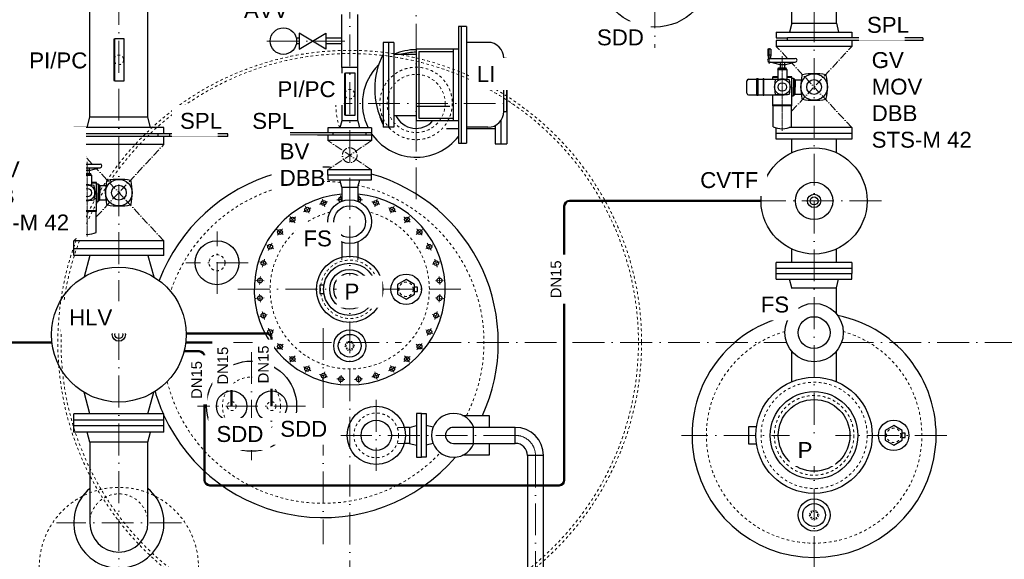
# Model space of a CAD drawing. Header units: millimetres. Extents: x -48448 to 452754, y -13941 to 17062.
# Tile 29 of 256: x -15802 to -12091, y -5550 to -3518. Entities that reach past the tile are written whole.
import ezdxf

# ---------------------------------------------------------------- set-up
doc = ezdxf.new("R2010")
doc.units = ezdxf.units.MM
for name, pattern in [('ACAD_ISO10W100', [18, 12, -3, 0, -3]), ('DASHDOT', [25.4, 12.7, -6.35, 0, -6.35]), ('JIS_02_1.0', [2, 1, -1]), ('STRICHPUNKT', [25.4, 12.7, -6.35, 0, -6.35])]:
    doc.linetypes.add(name, pattern=pattern)
doc.layers.add('0_POL_masch Installation Bestand', color=7, linetype='Continuous')
doc.layers.add('Beschriftung', color=7, linetype='Continuous')
doc.styles.add('LBB3.5M1000', font='isocp.shx', dxfattribs={"height": 3.5})

msp = doc.modelspace()

# ---------------------------------------------------------------- linework, layer by layer
at = {"linetype": 'ACAD_ISO10W100', "lineweight": 18, "ltscale": 10}
for p, q in [((-15428.113, -1796.781), (-15428.113, -7164.129)), ((-13408.113, -1808.795), (-13408.113, -3624.217)), ((-12808.113, -5583.512), (-12808.113, -1808.795)), ((-14558.113, -6935.078), (-14558.113, -1834.336)), ((-14308.113, -4193.991), (-14308.113, -3472.619)), ((-14869.908, -3598.305), (-14576.399, -3598.305)), ((-14668.799, -3833.305), (-13947.427, -3833.305)), ((-14590.679, -4202.653), (-14592.945, -4179.651)), ((-14525.546, -4202.653), (-14523.281, -4179.651)), ((-14711.145, -4247.003), (-14725.631, -4219.901)), ((-14652.349, -4222.649), (-14661.27, -4193.242)), ((-14463.876, -4222.649), (-14454.956, -4193.242)), ((-14405.081, -4247.003), (-14390.595, -4219.901)), ((-12554.113, -4200.306), (-13062.112, -4200.306)), ((-14764.059, -4282.359), (-14783.554, -4258.604)), ((-14352.167, -4282.359), (-14332.671, -4258.604)), ((-15058.113, -4550.686), (-15058.113, -4315.925)), ((-14809.059, -4327.359), (-14832.814, -4307.864)), ((-14307.167, -4327.359), (-14283.412, -4307.864)), ((-14844.415, -4380.274), (-14871.517, -4365.787)), ((-14271.811, -4380.274), (-14244.709, -4365.787)), ((-14940.732, -4433.305), (-15175.494, -4433.305)), ((-14868.769, -4439.069), (-14898.176, -4430.148)), ((-14218.049, -4430.148), (-14247.457, -4439.069)), ((-14881.184, -4501.486), (-14911.767, -4498.473)), ((-14235.041, -4501.486), (-14204.459, -4498.474)), ((-14979.762, -4533.305), (-14136.463, -4533.305)), ((-14881.184, -4565.125), (-14911.767, -4568.137)), ((-14235.041, -4565.125), (-14204.459, -4568.137)), ((-14868.769, -4627.542), (-14898.176, -4636.462)), ((-14247.457, -4627.542), (-14218.049, -4636.462)), ((-14844.415, -4686.337), (-14871.517, -4700.823)), ((-14658.113, -4679.391), (-14658.113, -5493.232)), ((-14271.811, -4686.337), (-14244.709, -4700.823)), ((-16204.522, -4733.305), (-15680.394, -4733.305)), ((-15175.832, -4733.305), (-14857.445, -4733.305)), ((-14809.059, -4739.251), (-14832.814, -4758.747)), ((-14746.879, -4733.305), (-14362.566, -4733.305)), ((-14307.167, -4739.251), (-14283.412, -4758.747)), ((-14258.78, -4733.305), (-12911.703, -4733.305)), ((-12704.522, -4733.305), (-10158.113, -4733.305)), ((-14928.113, -4769.844), (-14928.113, -5176.767)), ((-14764.059, -4784.251), (-14783.554, -4808.006)), ((-14352.167, -4784.251), (-14332.672, -4808.006)), ((-14711.145, -4819.608), (-14725.631, -4846.71)), ((-14405.081, -4819.608), (-14390.595, -4846.71)), ((-14652.349, -4843.961), (-14661.27, -4873.369)), ((-14589.933, -4856.377), (-14592.945, -4886.959)), ((-14526.293, -4856.377), (-14523.281, -4886.959)), ((-14463.876, -4843.961), (-14454.956, -4873.369)), ((-14458.113, -4949.8), (-14458.113, -5216.811)), ((-14724.652, -4973.305), (-15131.574, -4973.305)), ((-13934.113, -5083.305), (-14591.618, -5083.305)), ((-12307.907, -5083.305), (-13308.319, -5083.305)), ((-13858.113, -5159.305), (-13858.113, -7445.226)), ((-15192.531, -5413.305), (-15663.695, -5413.305))]:
    msp.add_line(p, q, dxfattribs=at)
at = {"linetype": 'Continuous', "ltscale": 10}
for p, q in [((-12892.263, -3531.306), (-12892.263, -3331.306)), ((-12723.963, -3531.306), (-12723.963, -3331.306)), ((-14588.263, -3698.305), (-14588.263, -3498.305)), ((-14527.963, -3698.305), (-14527.963, -3498.305)), ((-14118.113, -3543.064), (-14148.113, -3543.064)), ((-14148.113, -3543.064), (-14148.113, -3983.064)), ((-14138.113, -3543.064), (-14138.113, -3983.064)), ((-14118.113, -3543.064), (-14118.113, -3983.064)), ((-12892.263, -3531.306), (-12900.613, -3564.306)), ((-12892.263, -3531.306), (-12723.963, -3531.306)), ((-12723.963, -3531.306), (-12715.613, -3564.306)), ((-12950.613, -3564.306), (-12950.613, -3586.306)), ((-12950.613, -3564.306), (-12665.613, -3564.306)), ((-12950.613, -3586.306), (-12908.112, -3586.306)), ((-12398.113, -3596.306), (-12950.613, -3596.306)), ((-12950.613, -3596.306), (-12950.613, -3618.306)), ((-12908.112, -3596.306), (-12908.112, -3586.306)), ((-12398.113, -3586.306), (-12908.112, -3586.306)), ((-12665.613, -3564.306), (-12665.613, -3586.306)), ((-12665.613, -3596.306), (-12665.613, -3618.306)), ((-12398.113, -3586.306), (-12398.113, -3596.306)), ((-14432.263, -3603.065), (-14432.263, -3679.222)), ((-14392.263, -3603.065), (-14432.263, -3603.065)), ((-14412.263, -3603.065), (-14412.263, -3923.065)), ((-14392.263, -3603.065), (-14392.263, -3923.065)), ((-14308.113, -3628.065), (-14148.113, -3628.065)), ((-14308.113, -3628.065), (-14308.113, -3898.065)), ((-14168.113, -3628.065), (-14168.113, -3898.065)), ((-14037.613, -3603.065), (-14118.113, -3603.065)), ((-12665.613, -3618.306), (-12950.613, -3618.306)), ((-14392.263, -3648.065), (-14308.113, -3648.065)), ((-14298.113, -3638.065), (-14298.113, -3888.065)), ((-14298.113, -3638.065), (-14168.113, -3638.065)), ((-13977.613, -3663.065), (-13967.613, -3663.065)), ((-13977.613, -3863.065), (-13977.613, -3663.065)), ((-13967.613, -3663.065), (-13967.613, -3863.065)), ((-14588.263, -3698.305), (-14588.263, -3898.305)), ((-14527.963, -3898.305), (-14527.963, -3698.305)), ((-14432.263, -3679.222), (-14432.263, -3923.065)), ((-13967.613, -3700.565), (-13966.113, -3700.565)), ((-13966.113, -3700.565), (-13966.113, -3985.565)), ((-15547.845, -3923.305), (-15537.663, -3885.305)), ((-15318.563, -3885.305), (-15537.663, -3885.305)), ((-15308.381, -3923.305), (-15318.563, -3885.305)), ((-14392.263, -3878.065), (-14308.113, -3878.065)), ((-14298.113, -3888.065), (-14168.113, -3888.065)), ((-13977.613, -3863.065), (-13967.613, -3863.065)), ((-15598.113, -3947.305), (-15598.113, -3923.305)), ((-15258.113, -3923.305), (-15598.113, -3923.305)), ((-15258.113, -3947.305), (-15258.113, -3923.305)), ((-14392.263, -3923.065), (-14432.263, -3923.065)), ((-14308.113, -3898.065), (-14148.113, -3898.065)), ((-14193.113, -3927.215), (-14148.113, -3927.215)), ((-14037.613, -3923.065), (-14118.113, -3923.065)), ((-14118.113, -3927.215), (-14009.605, -3927.215)), ((-14010.113, -3916.391), (-14010.113, -3985.565)), ((-13988.113, -3896.973), (-13988.113, -3985.565)), ((-12950.612, -3968.306), (-12950.612, -3925.395)), ((-12665.613, -3924.306), (-12901.478, -3924.306)), ((-12665.613, -3924.306), (-12665.613, -3968.306)), ((-15018.113, -3947.305), (-15598.113, -3947.305)), ((-15598.113, -3987.305), (-15598.113, -3957.305)), ((-15018.113, -3957.305), (-15598.113, -3957.305)), ((-15575.613, -3957.305), (-15575.613, -3947.305)), ((-15280.613, -3957.305), (-15280.613, -3947.305)), ((-15258.113, -3981.305), (-15258.113, -3957.305)), ((-15258.113, -3987.305), (-15258.113, -3957.305)), ((-15235.613, -3957.305), (-15235.613, -3947.305)), ((-15018.113, -3957.305), (-15018.113, -3947.305)), ((-12665.613, -3946.306), (-12950.613, -3946.306)), ((-12665.613, -3968.306), (-12950.612, -3968.306)), ((-12892.263, -4018.871), (-12892.263, -3968.306)), ((-12723.962, -4018.872), (-12723.963, -3968.305)), ((-15258.113, -3987.305), (-15598.113, -3987.305)), ((-14148.113, -3983.064), (-14118.113, -3983.064)), ((-14010.113, -3985.565), (-13966.113, -3985.565)), ((-14475.613, -4083.305), (-14640.613, -4083.305)), ((-14640.613, -4103.305), (-14640.613, -4083.305)), ((-14475.613, -4103.305), (-14475.613, -4083.305)), ((-15258.113, -4351.305), (-15598.113, -4351.305)), ((-15598.113, -4405.305), (-15598.113, -4351.305)), ((-15258.113, -4405.305), (-15258.113, -4351.305)), ((-15258.113, -4381.305), (-15598.113, -4381.305)), ((-15258.113, -4405.305), (-15598.113, -4405.305)), ((-15537.663, -4405.305), (-15559.38, -4486.354)), ((-15318.563, -4405.305), (-15296.846, -4486.354)), ((-12892.263, -4432.306), (-12892.263, -4381.741)), ((-12723.954, -4432.304), (-12723.955, -4381.737)), ((-15537.663, -5002.305), (-15559.38, -4921.256)), ((-15318.563, -5002.305), (-15296.846, -4921.256)), ((-15258.113, -5002.305), (-15598.113, -5002.305)), ((-15598.113, -5071.305), (-15598.113, -5002.305)), ((-15258.113, -5071.305), (-15258.113, -5002.305)), ((-15258.113, -5026.305), (-15598.113, -5026.305)), ((-15258.113, -5047.305), (-15598.113, -5047.305)), ((-15258.113, -5071.305), (-15598.113, -5071.305)), ((-15537.663, -5109.305), (-15547.845, -5071.305)), ((-15318.563, -5109.305), (-15308.381, -5071.305)), ((-15318.563, -5109.305), (-15537.663, -5109.305))]:
    msp.add_line(p, q, dxfattribs=at)
for p, q in [((-15318.563, -3885.305), (-15318.563, -3485.305)), ((-14527.963, -3698.305), (-14588.263, -3698.305)), ((-14640.613, -3925.305), (-14640.613, -3943.305)), ((-14475.613, -3925.305), (-14640.613, -3925.305)), ((-14588.263, -3898.305), (-14595.498, -3925.305)), ((-14527.963, -3898.305), (-14588.263, -3898.305)), ((-14527.963, -3898.305), (-14520.728, -3925.305)), ((-14475.613, -3925.305), (-14475.613, -3943.305)), ((-14495.613, -3943.305), (-14795.613, -3943.305)), ((-14795.613, -3953.305), (-14795.613, -3943.305)), ((-14475.613, -3953.305), (-14795.613, -3953.305)), ((-14640.613, -3953.305), (-14640.613, -3973.305)), ((-14620.613, -3953.305), (-14620.613, -3943.305)), ((-14475.613, -3943.305), (-14495.613, -3943.305)), ((-14495.613, -3953.305), (-14495.613, -3943.305)), ((-14475.613, -3953.305), (-14475.613, -3973.305)), ((-14475.613, -3973.305), (-14640.613, -3973.305)), ((-14588.263, -4148.305), (-14595.613, -4121.305)), ((-14588.263, -4148.305), (-14527.963, -4148.305)), ((-14588.263, -4148.305), (-14588.263, -4201.66)), ((-14527.963, -4148.305), (-14520.613, -4121.305)), ((-14527.963, -4148.305), (-14527.963, -4201.66)), ((-14588.263, -4355.247), (-14588.263, -4412.302)), ((-14527.963, -4355.247), (-14527.963, -4412.302)), ((-14333.113, -5053.155), (-14306.113, -5045.805)), ((-14243.829, -5052.96), (-14270.113, -5045.805)), ((-14333.113, -5053.155), (-14352.325, -5053.155)), ((-14333.113, -5053.155), (-14333.113, -5113.455)), ((-15537.663, -5109.305), (-15537.663, -5413.305)), ((-15318.563, -5413.305), (-15318.563, -5109.305)), ((-14333.113, -5113.463), (-14352.328, -5113.463)), ((-14333.113, -5113.455), (-14306.113, -5120.805)), ((-14243.829, -5113.65), (-14270.113, -5120.805))]:
    msp.add_line(p, q)
at = {"ltscale": 10}
for p, q in [((-14748.113, -3587.655), (-14759.26, -3587.655)), ((-14648.113, -3628.305), (-14748.113, -3568.305)), ((-14748.113, -3628.305), (-14648.113, -3568.305)), ((-14748.113, -3568.305), (-14748.113, -3628.305)), ((-14648.113, -3568.305), (-14648.113, -3628.305)), ((-14588.263, -3587.655), (-14648.113, -3587.655)), ((-14748.113, -3608.955), (-14759.26, -3608.955)), ((-14588.263, -3608.955), (-14648.113, -3608.955))]:
    msp.add_line(p, q, dxfattribs=at)
at = {"linetype": 'ACAD_ISO10W100', "lineweight": 18, "ltscale": 2.5}
for p, q in [((-12908.258, -3663.782), (-12950.613, -3618.306)), ((-12893.074, -3862.527), (-12665.613, -3618.306)), ((-12665.613, -3924.306), (-12893.07, -3680.09)), ((-15528.547, -4061.781), (-15598.113, -3987.305)), ((-15513.074, -4260.263), (-15258.113, -3987.305)), ((-14475.613, -3973.305), (-14640.613, -4083.305)), ((-14475.613, -4083.305), (-14640.613, -3973.305)), ((-15258.113, -4351.305), (-15513.266, -4078.141)), ((-15598.113, -4351.305), (-15571.747, -4323.079))]:
    msp.add_line(p, q, dxfattribs=at)
at = {"linetype": 'DASHDOT', "ltscale": 10}
msp.add_line((-14308.113, -3843.065), (-14137.916, -3843.065), dxfattribs=at)
at = {"lineweight": 50}
for p, q in [((-13749.41, -5251.779), (-13749.41, -4220.306)), ((-16060.443, -4733.305), (-15680.394, -4733.305)), ((-15182.017, -4766.677), (-15125.29, -4766.677)), ((-15085.29, -5271.779), (-13769.41, -5271.779))]:
    msp.add_line(p, q, dxfattribs=at)
at = {"linetype": 'JIS_02_1.0', "lineweight": 18, "ltscale": 10}
for p, q in [((-14588.263, -4412.302), (-14588.263, -4427.518)), ((-14527.963, -4412.302), (-14527.963, -4427.518))]:
    msp.add_line(p, q, dxfattribs=at)
at = {"linetype": 'Continuous', "lineweight": -2, "ltscale": 10}
for p, q in [((-12665.613, -4432.306), (-12950.612, -4432.306)), ((-12950.612, -4454.305), (-12950.612, -4432.306)), ((-12665.613, -4432.306), (-12665.613, -4454.305)), ((-12950.613, -4473.305), (-12950.612, -4454.305)), ((-12950.613, -4473.305), (-12665.613, -4473.305)), ((-12950.613, -4495.305), (-12950.613, -4473.305)), ((-12665.613, -4454.305), (-12950.612, -4454.305)), ((-12665.613, -4454.305), (-12665.613, -4473.305)), ((-12665.613, -4495.305), (-12665.613, -4473.305)), ((-12950.613, -4495.305), (-12665.613, -4495.305)), ((-12892.263, -4528.305), (-12900.613, -4495.305)), ((-12723.963, -4528.305), (-12715.613, -4495.305)), ((-12892.263, -4625.462), (-12892.263, -4528.305)), ((-12892.263, -4528.305), (-12723.963, -4528.305)), ((-12723.963, -4625.462), (-12723.963, -4528.305)), ((-12892.263, -4881.118), (-12892.263, -4767.149)), ((-12723.963, -4881.118), (-12723.963, -4767.149)), ((-14091.113, -5053.155), (-14167.113, -5053.155)), ((-14091.113, -5113.455), (-14091.113, -5053.155)), ((-13934.113, -5053.155), (-14091.092, -5053.155)), ((-13934.113, -5113.455), (-13934.113, -5053.155)), ((-14167.113, -5113.455), (-14091.113, -5113.455)), ((-14091.113, -5113.455), (-13934.113, -5113.455)), ((-13827.963, -5159.305), (-13888.263, -5159.305)), ((-13888.263, -5159.305), (-13888.263, -6633.305)), ((-13827.963, -6633.305), (-13827.963, -5159.305))]:
    msp.add_line(p, q, dxfattribs=at)
at = {"linetype": 'JIS_02_1.0', "lineweight": 18, "ltscale": 25}
for p, q in [((-14352.325, -5053.155), (-14379.549, -5053.155)), ((-14352.328, -5113.463), (-14379.552, -5113.463))]:
    msp.add_line(p, q, dxfattribs=at)
at = {"linetype": 'Continuous', "ltscale": 10}
for points in [[(-15443.641, -3591.015), (-15447.468, -3591.015), (-15447.468, -3746.996), (-15443.641, -3746.996)], [(-15443.641, -3589.006), (-15408.885, -3589.006), (-15408.885, -3749.005), (-15443.641, -3749.005)], [(-14573.641, -3720.315), (-14577.468, -3720.315), (-14577.468, -3876.296), (-14573.641, -3876.296)], [(-14573.641, -3718.306), (-14538.885, -3718.306), (-14538.885, -3878.305), (-14573.641, -3878.305)]]:
    msp.add_lwpolyline(points, close=True, dxfattribs=at)
for points in [[(-14640.613, -4121.305), (-14475.613, -4121.305), (-14475.613, -4103.305), (-14640.613, -4103.305)], [(-14345.761, -4570.256), (-14313.761, -4551.781), (-14313.761, -4514.83), (-14345.761, -4496.355), (-14377.761, -4514.83), (-14377.761, -4551.781)], [(-14306.113, -5000.805), (-14306.113, -5165.805), (-14288.113, -5165.805), (-14288.113, -5000.805)], [(-14270.113, -5000.805), (-14270.113, -5165.805), (-14288.113, -5165.805), (-14288.113, -5000.805)], [(-12508.113, -5120.256), (-12476.113, -5101.781), (-12476.113, -5064.83), (-12508.113, -5046.355), (-12540.113, -5064.83), (-12540.113, -5101.781)]]:
    msp.add_lwpolyline(points, close=True)
for points in [[(-14655.282, -4517.17), (-14670.545, -4517.17), (-14670.545, -4549.441), (-14655.282, -4549.441)], [(-14313.761, -4541.503), (-14302.465, -4541.503), (-14302.465, -4525.107), (-14313.761, -4525.107)], [(-13024.722, -5051.035), (-13055.383, -5051.035), (-13055.383, -5115.576), (-13024.722, -5115.576)], [(-12476.113, -5091.503), (-12464.817, -5091.503), (-12464.817, -5075.107), (-12476.113, -5075.107)]]:
    msp.add_lwpolyline(points)
at = {"lineweight": 50}
for points in [[(-14853.113, -4973.305), (-14853.113, -4719.584, 0.41610502), (-14873.242, -4699.584), (-14927.382, -4699.933), (-15174.142, -4699.933)], [(-15003.113, -4973.305), (-15003.113, -4753.305, 0.41421356), (-15023.113, -4733.305), (-15175.832, -4733.305)]]:
    msp.add_lwpolyline(points, format="xyb", dxfattribs=at)
at = {"linetype": 'JIS_02_1.0', "lineweight": 18, "ltscale": 5}
for points in [[(-14576.588, -4745.954), (-14567.35, -4761.954), (-14548.875, -4761.954), (-14539.638, -4745.954), (-14548.875, -4729.954), (-14567.35, -4729.954)], [(-12826.588, -5383.305), (-12817.35, -5399.305), (-12798.875, -5399.305), (-12789.638, -5383.305), (-12798.875, -5367.305), (-12817.35, -5367.305)]]:
    msp.add_lwpolyline(points, close=True, dxfattribs=at)
at = {"linetype": 'Continuous', "lineweight": -2, "ltscale": 10}
for points in [[(-14132.744, -5008.305), (-14032.113, -5008.305), (-14032.113, -5053.155)], [(-14032.113, -5113.455), (-14032.113, -5158.305), (-14132.744, -5158.305)]]:
    msp.add_lwpolyline(points, dxfattribs=at)
for centre, radius in [((-13408.737, -3333.305), 212.5), ((-14718.388, -4233.452), 9), ((-14656.81, -4207.946), 9), ((-14558.113, -4278.454), 82.5), ((-14558.113, -4278.454), 60), ((-14459.416, -4207.946), 9), ((-14397.838, -4233.452), 9), ((-14773.807, -4270.482), 9), ((-14342.419, -4270.482), 9), ((-14820.936, -4317.612), 9), ((-14295.289, -4317.612), 9), ((-15058.113, -4433.305), 82.5), ((-14857.966, -4373.03), 9), ((-14258.26, -4373.03), 9), ((-14558.113, -4533.305), 124.703), ((-15428.113, -4703.805), 254), ((-14883.473, -4434.609), 9), ((-14558.113, -4533.305), 98.5), ((-14232.753, -4434.609), 9), ((-14558.41, -4533.305), 75), ((-14558.113, -4533.305), 60.297), ((-14345.761, -4533.305), 57.5), ((-14896.476, -4499.98), 9), ((-14219.75, -4499.98), 9), ((-14896.476, -4566.631), 9), ((-14219.75, -4566.631), 9), ((-14883.473, -4632.002), 9), ((-14232.753, -4632.002), 9), ((-14857.966, -4693.58), 9), ((-14558.113, -4745.954), 60.313), ((-14558.113, -4745.954), 43.019), ((-14258.26, -4693.58), 9), ((-14820.936, -4748.999), 9), ((-14295.289, -4748.999), 9), ((-14928.113, -4973.305), 170), ((-14773.807, -4796.129), 9), ((-14342.419, -4796.129), 9), ((-14718.388, -4833.159), 9), ((-14656.81, -4858.665), 9), ((-14459.416, -4858.665), 9), ((-14397.838, -4833.159), 9), ((-14591.439, -4871.668), 9), ((-14524.787, -4871.668), 9), ((-12808.113, -5083.305), 219), ((-15003.113, -4973.305), 57.499), ((-14853.113, -4973.305), 57.499), ((-12808.113, -5083.305), 165), ((-12808.113, -5083.305), 135), ((-14458.113, -5083.305), 110), ((-14458.113, -5083.305), 57.15), ((-12508.113, -5083.305), 57.5), ((-12808.113, -5383.305), 60.313), ((-12808.113, -5383.305), 43.019)]:
    msp.add_circle(centre, radius)
at = {"ltscale": 10}
msp.add_circle((-14808.113, -3598.305), 50, dxfattribs=at)
at = {"color": 253, "linetype": 'JIS_02_1.0', "lineweight": 18, "ltscale": 10}
for radius in [1100, 1088]:
    msp.add_circle((-14558.113, -4733.305), radius, dxfattribs=at)
at = {"linetype": 'JIS_02_1.0', "lineweight": 18, "ltscale": 10}
for centre, radius in [((-15428.113, -3669.006), 18), ((-14308.113, -3833.305), 136.5), ((-14308.113, -3833.305), 109.55), ((-14558.113, -3798.305), 18), ((-15058.113, -4433.305), 30.15), ((-14558.113, -4533.305), 110), ((-14345.761, -4533.305), 26.9), ((-14928.113, -4973.305), 109.55), ((-12808.113, -5083.305), 200), ((-12808.113, -5083.305), 150), ((-15003.113, -4973.305), 16.85), ((-14853.113, -4973.305), 16.85), ((-14458.113, -5083.305), 84.15), ((-12508.113, -5083.305), 26.9), ((-15428.113, -5579.305), 300)]:
    msp.add_circle(centre, radius, dxfattribs=at)
at = {"linetype": 'ACAD_ISO10W100', "lineweight": 18, "ltscale": 2.5}
msp.add_circle((-14558.113, -4028.305), 27.856, dxfattribs=at)
at = {"linetype": 'Continuous', "ltscale": 10}
for centre, radius in [((-12808.113, -4200.306), 199.999), ((-12808.113, -4200.306), 70.373), ((-12808.113, -4200.306), 25), ((-12808.113, -4200.306), 15), ((-15428.113, -4703.805), 25), ((-15428.113, -4703.805), 15)]:
    msp.add_circle(centre, radius, dxfattribs=at)
at = {"linetype": 'Continuous', "lineweight": -2, "ltscale": 10}
for radius in [110, 60]:
    msp.add_circle((-12808.113, -4696.305), radius, dxfattribs=at)
at = {"linetype": 'JIS_02_1.0', "lineweight": 18, "ltscale": 5}
for centre in [(-14558.113, -4745.954), (-12808.113, -5383.305)]:
    msp.add_circle(centre, 13.45, dxfattribs=at)
for centre, radius, start, end in [((-14308.113, -3833.305), 202.5, 90, 113.827072), ((-14182.935, -3778.065), 281.184, 152.462408, 207.537589), ((-14308.113, -3833.305), 202.5, 134.235256, 207.021254), ((-14308.113, -3843.065), 84.15, 204.577514, 319.186814), ((-14308.113, -3833.305), 202.5, 212.902418, 322.19705), ((-14658.113, -4733.305), 660, 87.274784, 90.068113), ((-14658.113, -4733.305), 660, 105.456041, 159.354139), ((-14658.113, -4733.305), 660, 335.375682, 73.947672), ((-14558.113, -4533.305), 360, 94.804149, 85.195851), ((-14591.439, -4194.943), 9, 69.337186, 258.892118), ((-14524.787, -4194.943), 9, 281.107746, 110.663071), ((-12808.113, -5083.305), 460, 101.191939, 78.808061), ((-14658.113, -4733.305), 660, 196.257811, 204.052638), ((-14658.113, -4733.305), 660, 204.619977, 319.100567), ((-15428.113, -5413.305), 170, 130.121586, 49.878414), ((-15428.113, -5413.305), 109.55, 180, 0)]:
    msp.add_arc(centre, radius, start, end)
at = {"linetype": 'Continuous', "ltscale": 10}
for centre, radius, start, end in [((-14037.613, -3663.065), 60, 0, 90), ((-14308.113, -3843.065), 202.5, 90, 105.642472), ((-14308.113, -3843.065), 142.5, 192.134669, 209.398333), ((-14037.613, -3863.065), 60, 270, 0)]:
    msp.add_arc(centre, radius, start, end, dxfattribs=at)
at = {"linetype": 'JIS_02_1.0', "lineweight": 18, "ltscale": 10}
for centre, radius, start, end in [((-14308.113, -3833.305), 302.5, 157.837199, 197.705964), ((-14658.113, -4733.305), 606, 106.872709, 161.528818), ((-14658.113, -4733.305), 606, 83.834236, 90.074183), ((-14658.113, -4733.305), 606, 333.012546, 77.427495), ((-14558.113, -4533.305), 300, 104.345503, 75.654497), ((-12808.113, -5083.305), 406, 105.710175, 74.289825), ((-14658.113, -4733.305), 606, 194.083132, 316.697037), ((-15428.113, -5413.305), 109.55, 0, 180)]:
    msp.add_arc(centre, radius, start, end, dxfattribs=at)
at = {"linetype": 'ACAD_ISO10W100', "lineweight": 18, "ltscale": 10}
for centre, radius, start, end in [((-14558.113, -4533.305), 340, 115.535467, 120.714521), ((-14558.113, -4533.305), 340, 104.285467, 109.464521), ((-14558.113, -4533.305), 340, 95.08747, 98.214521), ((-14558.113, -4533.305), 340, 81.785467, 84.91253), ((-14558.113, -4533.305), 340, 70.535467, 75.714521), ((-14558.113, -4533.305), 340, 59.285467, 64.464521), ((-14558.113, -4533.305), 340, 126.785467, 131.964521), ((-14558.113, -4533.305), 340, 48.035467, 53.214521), ((-14558.113, -4533.305), 340, 138.035467, 143.214521), ((-14558.113, -4533.305), 340, 36.785467, 41.964521), ((-14558.113, -4533.305), 340, 149.285467, 154.464521), ((-14558.113, -4533.305), 340, 25.535467, 30.714521), ((-14558.113, -4533.305), 340, 160.535467, 165.714521), ((-14558.113, -4533.305), 340, 14.285467, 19.464521), ((-14558.113, -4533.305), 340, 171.785467, 176.964521), ((-14558.113, -4533.305), 340, 3.035467, 8.214521), ((-14558.113, -4533.305), 340, 183.035467, 188.214521), ((-14558.113, -4533.305), 340, 351.785467, 356.964521), ((-14558.113, -4533.305), 340, 194.285467, 199.464521), ((-14558.113, -4533.305), 340, 340.535467, 345.714521), ((-14558.113, -4533.305), 340, 205.535467, 210.714521), ((-14558.113, -4533.305), 340, 329.285467, 334.464521), ((-14558.113, -4533.305), 340, 216.785467, 221.964521), ((-14558.113, -4533.305), 340, 318.035467, 323.214521), ((-14558.113, -4533.305), 340, 228.035467, 233.214521), ((-14558.113, -4533.305), 340, 306.785467, 311.964521), ((-14558.113, -4533.305), 340, 239.285467, 244.464521), ((-14558.113, -4533.305), 340, 250.535467, 255.714521), ((-14558.113, -4533.305), 340, 284.285467, 289.464521), ((-14558.113, -4533.305), 340, 295.535467, 300.714521), ((-14558.113, -4533.305), 340, 261.785467, 266.964521), ((-14558.113, -4533.305), 340, 273.035467, 278.214521), ((-13934.113, -5159.305), 76, 0, 90)]:
    msp.add_arc(centre, radius, start, end, dxfattribs=at)
at = {"lineweight": 50}
for centre, start, end in [((-13729.41, -4220.306), 90.000006, 180), ((-15125.29, -4786.677), 0, 90), ((-15085.29, -5251.779), 180, 270), ((-13769.41, -5251.779), 270, 0)]:
    msp.add_arc(centre, 20, start, end, dxfattribs=at)
at = {"linetype": 'Continuous', "lineweight": -2, "ltscale": 10}
for centre, radius, start, end in [((-14167.113, -5083.305), 82.5, 21.435559, 338.564441), ((-14167.113, -5083.305), 30.15, 90, 270), ((-13934.113, -5159.305), 106.15, 0, 90), ((-13934.113, -5159.305), 45.85, 0, 90)]:
    msp.add_arc(centre, radius, start, end, dxfattribs=at)
at = {"layer": '0_POL_masch Installation Bestand'}
for p, q in [((-12971.349, -3628.684), (-12982.491, -3628.684)), ((-12982.491, -3628.684), (-12982.491, -3650.969)), ((-12971.349, -3628.684), (-12971.349, -3650.969)), ((-12982.491, -3650.969), (-12980.232, -3663.782)), ((-12971.349, -3650.969), (-12982.491, -3650.969)), ((-12973.608, -3663.782), (-12980.232, -3663.782)), ((-12976.92, -3663.782), (-12878.867, -3663.782)), ((-12971.349, -3650.969), (-12973.608, -3663.782)), ((-12976.92, -3677.153), (-12878.867, -3677.153)), ((-12936.25, -3687.181), (-12973.676, -3677.153)), ((-12944.607, -3705.009), (-12941.821, -3702.224)), ((-12944.607, -3705.009), (-12911.18, -3705.009)), ((-12944.607, -3705.009), (-12944.607, -3742.058)), ((-12941.821, -3699.438), (-12913.965, -3699.438)), ((-12941.821, -3702.224), (-12941.821, -3699.438)), ((-12941.821, -3702.224), (-12913.965, -3702.224)), ((-12936.25, -3677.153), (-12936.25, -3687.181)), ((-12919.537, -3687.181), (-12936.25, -3687.181)), ((-12936.25, -3688.296), (-12936.25, -3699.438)), ((-12919.537, -3688.296), (-12936.25, -3688.296)), ((-12933.465, -3687.181), (-12933.465, -3688.296)), ((-12922.322, -3687.181), (-12922.322, -3688.296)), ((-12919.537, -3677.153), (-12919.537, -3687.181)), ((-12919.537, -3687.181), (-12882.111, -3677.153)), ((-12919.537, -3688.296), (-12919.537, -3699.438)), ((-12913.965, -3702.224), (-12913.965, -3699.438)), ((-12911.18, -3705.009), (-12913.965, -3702.224)), ((-12911.18, -3705.009), (-12911.18, -3743.065)), ((-13061.045, -3794.984), (-13061.045, -3747.629)), ((-13055.474, -3742.058), (-13024.089, -3742.058)), ((-13024.089, -3803.341), (-13024.089, -3739.272)), ((-13024.089, -3739.272), (-13018.518, -3739.272)), ((-13021.304, -3739.272), (-13021.304, -3803.341)), ((-13018.518, -3803.341), (-13018.518, -3739.272)), ((-13018.518, -3742.058), (-12999.961, -3742.058)), ((-12999.961, -3739.272), (-12997.175, -3739.272)), ((-12999.961, -3739.272), (-12999.961, -3803.341)), ((-12997.175, -3803.341), (-12997.175, -3739.272)), ((-12997.175, -3742.058), (-12927.893, -3742.058)), ((-12963.549, -3742.058), (-12963.549, -3733.422)), ((-12944.607, -3733.422), (-12963.549, -3733.422)), ((-12944.607, -3735.094), (-12963.549, -3735.094)), ((-12892.238, -3733.422), (-12911.18, -3733.422)), ((-12892.238, -3735.094), (-12911.18, -3735.094)), ((-12892.238, -3842.268), (-12892.238, -3733.422)), ((-12892.238, -3737.879), (-12886.11, -3737.879)), ((-12886.11, -3737.879), (-12886.11, -3771.306)), ((-12886.11, -3740.665), (-12883.324, -3740.665)), ((-12883.324, -3740.665), (-12883.324, -3771.306)), ((-12883.324, -3740.665), (-12879.385, -3744.604)), ((-12879.385, -3744.604), (-12879.385, -3771.306)), ((-12879.385, -3744.604), (-12856.755, -3744.604)), ((-12886.11, -3804.734), (-12886.11, -3771.306)), ((-12883.324, -3801.948), (-12883.324, -3771.306)), ((-12879.385, -3798.009), (-12879.385, -3771.306)), ((-13055.474, -3800.555), (-13024.089, -3800.555)), ((-13018.518, -3803.341), (-13024.089, -3803.341)), ((-13018.518, -3800.555), (-12999.961, -3800.555)), ((-12997.175, -3803.341), (-12999.961, -3803.341)), ((-12997.175, -3800.555), (-12927.893, -3800.555)), ((-12963.549, -3842.268), (-12963.549, -3800.555)), ((-12892.238, -3804.734), (-12886.11, -3804.734)), ((-12886.11, -3801.948), (-12883.324, -3801.948)), ((-12883.324, -3801.948), (-12879.385, -3798.009)), ((-12879.385, -3798.009), (-12856.755, -3798.009)), ((-12892.238, -3839.482), (-12963.549, -3839.482)), ((-12892.238, -3842.268), (-12963.549, -3842.268)), ((-12962.713, -3921.141), (-12962.713, -3842.268)), ((-12893.074, -3921.141), (-12893.074, -3842.268)), ((-15591.349, -4026.683), (-15602.491, -4026.683)), ((-15602.491, -4026.683), (-15602.491, -4048.968)), ((-15591.349, -4026.683), (-15591.349, -4048.968)), ((-15602.491, -4048.968), (-15600.232, -4061.781)), ((-15591.349, -4048.968), (-15602.491, -4048.968)), ((-15593.608, -4061.781), (-15600.232, -4061.781)), ((-15596.92, -4061.781), (-15498.867, -4061.781)), ((-15596.92, -4075.152), (-15498.867, -4075.152)), ((-15556.25, -4085.18), (-15593.676, -4075.152)), ((-15591.349, -4048.968), (-15593.608, -4061.781)), ((-15556.25, -4075.152), (-15556.25, -4085.18)), ((-15539.537, -4075.152), (-15539.537, -4085.18)), ((-15539.537, -4085.18), (-15502.111, -4075.152)), ((-15564.607, -4103.008), (-15561.821, -4100.223)), ((-15564.607, -4103.008), (-15531.18, -4103.008)), ((-15564.607, -4103.008), (-15564.607, -4140.057)), ((-15561.821, -4097.437), (-15533.965, -4097.437)), ((-15561.821, -4100.223), (-15561.821, -4097.437)), ((-15561.821, -4100.223), (-15533.965, -4100.223)), ((-15539.537, -4085.18), (-15556.25, -4085.18)), ((-15556.25, -4086.295), (-15556.25, -4097.437)), ((-15539.537, -4086.295), (-15556.25, -4086.295)), ((-15553.465, -4085.18), (-15553.465, -4086.295)), ((-15542.322, -4085.18), (-15542.322, -4086.295)), ((-15539.537, -4086.295), (-15539.537, -4097.437)), ((-15533.965, -4100.223), (-15533.965, -4097.437)), ((-15531.18, -4103.008), (-15533.965, -4100.223)), ((-15531.18, -4103.008), (-15531.18, -4141.064)), ((-15681.045, -4192.983), (-15681.045, -4145.628)), ((-15675.474, -4140.057), (-15644.089, -4140.057)), ((-15644.089, -4201.34), (-15644.089, -4137.271)), ((-15644.089, -4137.271), (-15638.518, -4137.271)), ((-15641.304, -4137.271), (-15641.304, -4201.34)), ((-15638.518, -4201.34), (-15638.518, -4137.271)), ((-15638.518, -4140.057), (-15619.961, -4140.057)), ((-15619.961, -4137.271), (-15617.175, -4137.271)), ((-15619.961, -4137.271), (-15619.961, -4201.34)), ((-15617.175, -4201.34), (-15617.175, -4137.271)), ((-15617.175, -4140.057), (-15547.893, -4140.057)), ((-15583.549, -4140.057), (-15583.549, -4131.421)), ((-15564.607, -4131.421), (-15583.549, -4131.421)), ((-15564.607, -4133.093), (-15583.549, -4133.093)), ((-15512.238, -4131.421), (-15531.18, -4131.421)), ((-15512.238, -4133.093), (-15531.18, -4133.093)), ((-15512.238, -4240.267), (-15512.238, -4131.421)), ((-15512.238, -4135.878), (-15506.11, -4135.878)), ((-15506.11, -4135.878), (-15506.11, -4169.305)), ((-15506.11, -4138.664), (-15503.324, -4138.664)), ((-15503.324, -4138.664), (-15503.324, -4169.305)), ((-15503.324, -4138.664), (-15499.385, -4142.603)), ((-15499.385, -4142.603), (-15499.385, -4169.305)), ((-15499.385, -4142.603), (-15476.755, -4142.603)), ((-15506.11, -4202.733), (-15506.11, -4169.305)), ((-15503.324, -4199.947), (-15503.324, -4169.305)), ((-15499.385, -4196.008), (-15499.385, -4169.305)), ((-15675.474, -4198.554), (-15644.089, -4198.554)), ((-15638.518, -4201.34), (-15644.089, -4201.34)), ((-15638.518, -4198.554), (-15619.961, -4198.554)), ((-15617.175, -4201.34), (-15619.961, -4201.34)), ((-15617.175, -4198.554), (-15547.893, -4198.554)), ((-15583.549, -4240.267), (-15583.549, -4198.554)), ((-15512.238, -4202.733), (-15506.11, -4202.733)), ((-15506.11, -4199.947), (-15503.324, -4199.947)), ((-15503.324, -4199.947), (-15499.385, -4196.008)), ((-15499.385, -4196.008), (-15476.755, -4196.008)), ((-15512.238, -4237.481), (-15583.549, -4237.481)), ((-15512.238, -4240.267), (-15583.549, -4240.267)), ((-15582.713, -4319.14), (-15582.713, -4240.267)), ((-15513.074, -4319.14), (-15513.074, -4240.267))]:
    msp.add_line(p, q, dxfattribs=at)
at = {"layer": '0_POL_masch Installation Bestand', "linetype": 'STRICHPUNKT', "lineweight": 18, "ltscale": 0.1}
for p, q in [((-12976.92, -3683.754), (-12976.92, -3625.206)), ((-12927.893, -3655.404), (-12927.893, -3936.646)), ((-12976.92, -3677.153), (-12978.94, -3680.652)), ((-12976.92, -3677.153), (-12974.9, -3680.652)), ((-15596.92, -4081.753), (-15596.92, -4023.205)), ((-15596.92, -4075.152), (-15598.94, -4078.651)), ((-15596.92, -4075.152), (-15594.9, -4078.651)), ((-15547.893, -4053.403), (-15547.893, -4334.645))]:
    msp.add_line(p, q, dxfattribs=at)
at = {"layer": '0_POL_masch Installation Bestand'}
for centre, radius in [((-12927.893, -3771.306), 29.249), ((-12808.113, -3771.306), 50.141), ((-12808.113, -3771.306), 27.856), ((-12927.893, -3771.306), 16.249), ((-15547.893, -4169.305), 29.249), ((-15547.893, -4169.305), 16.249), ((-15428.113, -4169.305), 50.141), ((-15428.113, -4169.305), 27.856)]:
    msp.add_circle(centre, radius, dxfattribs=at)
for centre, radius, start, end in [((-12976.92, -3670.468), 6.685, 90, 270), ((-12878.867, -3670.468), 6.685, 270, 90), ((-13055.474, -3747.629), 5.571, 90, 180), ((-12817.946, -3771.306), 139.197, 169.41081, 190.589198), ((-12953.174, -3746.025), 1.625, 100.589196, 169.41081), ((-12927.893, -3881.254), 139.197, 79.410809, 100.589196), ((-12902.612, -3746.025), 1.625, 10.589195, 79.410809), ((-13037.841, -3771.306), 139.197, 349.410808, 10.589195), ((-12619.631, -3771.306), 238.623, 169.41081, 190.589198), ((-12851.452, -3727.968), 2.786, 100.589196, 169.41081), ((-12808.113, -3959.788), 238.623, 79.410809, 100.589196), ((-12764.774, -3727.968), 2.786, 10.589195, 79.410809), ((-12996.595, -3771.306), 238.623, 349.410808, 10.589195), ((-13055.474, -3794.984), 5.571, 180, 270), ((-12953.174, -3796.587), 1.625, 190.589198, 259.410811), ((-12927.893, -3661.359), 139.197, 259.410811, 280.589198), ((-12902.612, -3796.587), 1.625, 280.589198, 349.410808), ((-12851.452, -3814.645), 2.786, 190.589198, 259.410811), ((-12808.113, -3582.824), 238.623, 259.410811, 280.589198), ((-12764.774, -3814.645), 2.786, 280.589198, 349.410808), ((-12927.893, -3841.421), 86.993, 246.405441, 293.594559), ((-15596.92, -4068.467), 6.685, 90, 270), ((-15498.867, -4068.467), 6.685, 270, 90), ((-15675.474, -4145.628), 5.571, 90, 180), ((-15437.946, -4169.305), 139.197, 169.41081, 190.589198), ((-15573.174, -4144.024), 1.625, 100.589196, 169.41081), ((-15547.893, -4279.253), 139.197, 79.410809, 100.589196), ((-15522.612, -4144.024), 1.625, 10.589195, 79.410809), ((-15657.841, -4169.305), 139.197, 349.410808, 10.589195), ((-15239.631, -4169.305), 238.623, 169.41081, 190.589198), ((-15471.452, -4125.967), 2.786, 100.589196, 169.41081), ((-15428.113, -4357.787), 238.623, 79.410809, 100.589196), ((-15384.774, -4125.967), 2.786, 10.589195, 79.410809), ((-15616.595, -4169.305), 238.623, 349.410808, 10.589195), ((-15675.474, -4192.983), 5.571, 180, 270), ((-15573.174, -4194.586), 1.625, 190.589198, 259.410811), ((-15547.893, -4059.358), 139.197, 259.410811, 280.589198), ((-15522.612, -4194.586), 1.625, 280.589198, 349.410808), ((-15471.452, -4212.644), 2.786, 190.589198, 259.410811), ((-15428.113, -3980.823), 238.623, 259.410811, 280.589198), ((-15384.774, -4212.644), 2.786, 280.589198, 349.410808), ((-15547.893, -4239.42), 86.993, 246.405441, 293.594559)]:
    msp.add_arc(centre, radius, start, end, dxfattribs=at)

# ---------------------------------------------------------------- next in the draw order: texts
at = {"layer": 'Beschriftung', "color": 1, "char_height": 60, "attachment_point": 1, "style": 'LBB3.5M1000', "bg_fill": 2}
for s, insert, width in [('{\\fArial|b0|i0|c0|p34;\\C256;AVV}', (-14956.91, -3451.878), 219.13903), ('{\\fArial|b0|i0|c0|p34;\\C256;SPL}', (-12608.866, -3507.245), 111.95845), ('{\\fArial|b0|i0|c0|p34;\\C256;SDD}', (-13626.46, -3554.339), 172.60266), ('{\\fArial|b0|i0|c0|p34;\\C256;PI/PC}', (-15765.852, -3641.171), 219.13903), ('{\\fArial|b0|i0|c0|p34;\\C256;LI}', (-14079.134, -3692.652), 111.95845), ('{\\fArial|b0|i0|c0|p34;\\C256;SPL}', (-15197.657, -3868.793), 111.95845), ('{\\fArial|b0|i0|c0|p34;\\C256;SPL}', (-14925.684, -3869.002), 111.95845), ('{\\fArial|b0|i0|c0|p34;\\C256;CVTF}', (-13237.344, -4091.904), 221.75514), ('{\\fArial|b0|i0|c0|p34;\\C256;FS}', (-14732.484, -4311.556), 111.95845), ('{\\fArial|b0|i0|c0|p34;\\C256;P}', (-14577.631, -4511.817), 111.95845), ('{\\fArial|b0|i0|c0|p34;\\C256;FS}', (-13009.093, -4560.592), 111.95845), ('{\\fArial|b0|i0|c0|p34;\\C256;HLV}', (-15615.976, -4609.074), 221.75514), ('{\\fArial|b0|i0|c0|p34;\\C256;SDD}', (-15060.476, -5048.248), 172.60266), ('{\\fArial|b0|i0|c0|p34;\\C256;P}', (-12870.277, -5108.664), 111.95845)]:
    msp.add_mtext(s, dxfattribs=dict(at, insert=insert, width=width))
at = {"layer": 'Beschriftung', "char_height": 40, "width": 144.48459, "attachment_point": 1, "rotation": 90, "style": 'LBB3.5M1000', "bg_fill": 2}
for insert in [(-13801.041, -4567.285), (-15056.475, -4892.415), (-14903.748, -4887.594)]:
    msp.add_mtext('{\\fArial|b0|i0|c0|p34;DN15}', dxfattribs=dict(at, insert=insert))

# ---------------------------------------------------------------- next in the draw order: linework, layer by layer
msp.add_line((-15537.663, -3885.305), (-15537.663, -3485.305))
at = {"lineweight": 50}
for p, q in [((-13729.41, -4200.306), (-13008.112, -4200.306)), ((-15105.29, -4786.677), (-15105.29, -5251.779))]:
    msp.add_line(p, q, dxfattribs=at)

# ---------------------------------------------------------------- next in the draw order: texts
at = {"layer": 'Beschriftung', "color": 1, "char_height": 60, "attachment_point": 1, "style": 'LBB3.5M1000', "bg_fill": 2}
for s, insert, width in [('{\\fArial|b0|i0|c0|p34;\\C256;GV\\PMOV\\PDBB\\PSTS-M 42}', (-12591.082, -3639.873), 410.51138), ('{\\fArial|b0|i0|c0|p34;\\C256;PI/PC}', (-14830.399, -3749.438), 219.13903), ('{\\fArial|b0|i0|c0|p34;\\C256;SDD}', (-14820, -5028.78), 172.60266)]:
    msp.add_mtext(s, dxfattribs=dict(at, insert=insert, width=width))
at = {"layer": 'Beschriftung', "insert": (-14822.137, -3983.515), "char_height": 60, "width": 111.95845, "attachment_point": 1, "style": 'LBB3.5M1000', "bg_fill": 2}
msp.add_mtext('{\\fArial|b0|i0|c0|p34;BV\\PDBB}', dxfattribs=at)

# ---------------------------------------------------------------- next in the draw order: texts
at = {"layer": 'Beschriftung', "insert": (-37990.525, -4143.164), "char_height": 150, "width": 1682.94636, "attachment_point": 1, "style": 'LBB3.5M1000', "bg_fill": 2}
msp.add_mtext('\\pi387.94;{\\fArial|b1|i0|c0|p34;SECTION\\L\\P\\pi383.65;\\fArial|b1|i1|c0|p34;\\lSCHNITT}', dxfattribs=at)
at = {"layer": 'Beschriftung', "insert": (-15155.345, -4946.253), "char_height": 40, "width": 144.48459, "attachment_point": 1, "rotation": 90, "style": 'LBB3.5M1000', "bg_fill": 2}
msp.add_mtext('{\\fArial|b0|i0|c0|p34;DN15}', dxfattribs=at)

# ---------------------------------------------------------------- next in the draw order: texts
at = {"layer": 'Beschriftung', "color": 1, "insert": (-15992.936, -3951.447), "char_height": 60, "width": 410.51138, "attachment_point": 1, "style": 'LBB3.5M1000', "bg_fill": 2}
msp.add_mtext('{\\fArial|b0|i0|c0|p34;\\C256;GV\\PMOV\\PDBB\\PSTS-M 42}', dxfattribs=at)

doc.saveas('drawing.dxf')
